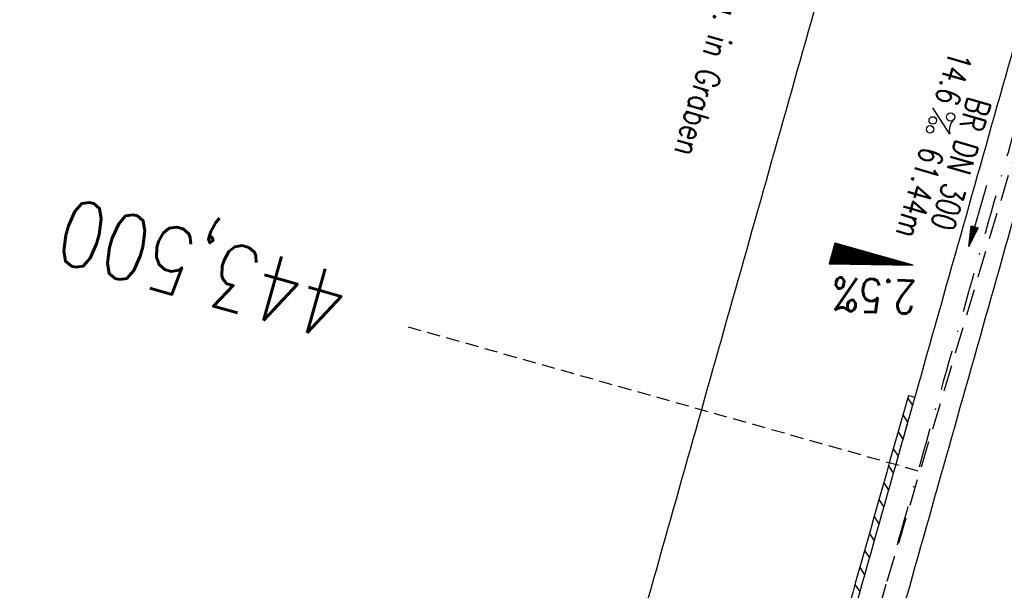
# Model space of a CAD drawing. Extents: x 459406 to 461721, y 413308 to 423218.
# Tile 133 of 256: x 461069 to 461144, y 418028 to 418071. Entities that reach past the tile are written whole.
import ezdxf
from ezdxf.enums import TextEntityAlignment as Align

# ---------------------------------------------------------------- set-up
doc = ezdxf.new("R2010")
doc.units = 0
doc.header["$LTSCALE"] = 2
doc.header["$MEASUREMENT"] = 0
for name, pattern in [('AUSGEZOGEN', [0]), ('GESTRICH-X2', [1.5, 1, -0.5]), ('GESTRICHELT', [0.75, 0.5, -0.25]), ('STRICHPT-X3', [3, 1.5, -0.75, 0, -0.75])]:
    doc.linetypes.add(name, pattern=pattern)
doc.layers.get('0').update_dxf_attribs({"linetype": 'AUSGEZOGEN'})
for name, color, linetype in [('ACHSE', 1, 'STRICHPT-X3'), ('FBR', 8, 'CONTINUOUS'), ('GEF', 7, 'AUSGEZOGEN'), ('HEKTOM', 1, 'GESTRICHELT'), ('KANAL', 7, 'GESTRICH-X2'), ('PFEIL', 7, 'CONTINUOUS'), ('RINNE', 200, 'CONTINUOUS'), ('SCHRIFT', 7, 'AUSGEZOGEN'), ('TEXTO', 4, 'CONTINUOUS'), ('TEXTU', 4, 'CONTINUOUS')]:
    doc.layers.add(name, color=color, linetype=linetype)
doc.styles.add('ROMANS', font='romans.shx', dxfattribs={"width": 0.8})

# ---------------------------------------------------------------- blocks, each defined once
blk = doc.blocks.new('PROM')
blk.add_line((1.566, 1.817), (0.019, 0.015))
for centre, radius in [((0.317, 1.51), 0.317), ((0.943, 0.291), 0.283), ((1.645, 0.287), 0.283)]:
    blk.add_circle(centre, radius)
blk.add_arc((0.992, 2.682), 1.033, 239.14139, 303.35492)
blk = doc.blocks.new('PFEIL2')
at = {"color": 0}
for p, q in [((0.88, 0.002), (-2.401, -0.012)), ((0.881, -0.271), (0.879, 0.276)), ((0.879, 0.276), (2.429, 0.009)), ((0.911, 0.27), (0.879, 0.265)), ((0.965, 0.261), (0.879, 0.246)), ((1.019, 0.252), (0.879, 0.228)), ((1.073, 0.242), (0.879, 0.209)), ((1.127, 0.233), (0.879, 0.191)), ((1.181, 0.224), (0.879, 0.172)), ((1.235, 0.214), (0.879, 0.154)), ((1.289, 0.205), (0.879, 0.135)), ((1.343, 0.196), (0.879, 0.117)), ((1.397, 0.187), (0.879, 0.098)), ((1.451, 0.177), (0.879, 0.08)), ((1.505, 0.168), (0.879, 0.061)), ((1.559, 0.159), (0.88, 0.043)), ((1.613, 0.149), (0.88, 0.024)), ((1.668, 0.14), (0.88, 0.006)), ((1.722, 0.131), (0.88, -0.013)), ((1.776, 0.121), (0.88, -0.031)), ((1.83, 0.112), (0.88, -0.05)), ((1.884, 0.103), (0.88, -0.068)), ((1.938, 0.094), (0.88, -0.087)), ((1.992, 0.084), (0.88, -0.105)), ((2.046, 0.075), (0.88, -0.124)), ((2.1, 0.066), (0.88, -0.142)), ((2.154, 0.056), (0.88, -0.161)), ((2.208, 0.047), (0.88, -0.179)), ((2.262, 0.038), (0.881, -0.198)), ((2.316, 0.029), (0.881, -0.216)), ((2.37, 0.019), (0.881, -0.235)), ((2.424, 0.01), (0.881, -0.253)), ((2.429, 0.009), (0.881, -0.271))]:
    blk.add_line(p, q, dxfattribs=at)
blk = doc.blocks.new('A$C6EDF3A95')
at = {"layer": 'RINNE'}
for p, q in [((461136.271, 418042.492), (461136.633, 418041.934)), ((461135.909, 418041.212), (461136.271, 418040.654)), ((461135.548, 418039.932), (461135.91, 418039.374)), ((461135.186, 418038.652), (461135.548, 418038.094)), ((461134.825, 418037.372), (461135.186, 418036.814)), ((461134.463, 418036.092), (461134.825, 418035.534)), ((461134.101, 418034.812), (461134.463, 418034.254)), ((461133.74, 418033.532), (461134.101, 418032.974)), ((461133.378, 418032.252), (461133.74, 418031.694)), ((461133.016, 418030.972), (461133.378, 418030.414)), ((461132.655, 418029.692), (461133.016, 418029.134)), ((461132.293, 418028.412), (461132.655, 418027.854))]:
    blk.add_line(p, q, dxfattribs=at)
for points in [[(461136.806, 418042.545, -0.000001), (461135.367, 418037.453, -0.000015), (461131.968, 418025.424, 0.000019), (461128.569, 418013.395), (461121.772, 417989.337), (461114.975, 417965.279, 0.000001), (461113.622, 417960.489), (461110.666, 417950.027, 0.000375), (461110.194, 417948.353, 0.000088), (461108.19, 417941.213, 0.001331), (461105.588, 417931.843, 0.000846), (461101.562, 417917.092, 0.001238), (461098.599, 417906.057, 0.001041), (461095.135, 417892.916, 0.001036), (461091.997, 417880.808, 0.001036), (461088.909, 417868.689, 0.001038), (461085.868, 417856.542, 0.00104), (461082.885, 417844.41, 0.001041), (461079.953, 417832.271, 0.001037), (461077.062, 417820.082, 0.000857), (461074.716, 417810.017, 0.001036)], [(461136.324, 418042.681), (461134.886, 418037.589, -0.000014), (461131.725, 418026.402, 0.000019)]]:
    blk.add_lwpolyline(points, format="xyb", dxfattribs=at)
blk = doc.blocks.new('*X8')
at = {"color": 0}
for p, q in [((725.827, 193.844), (727.436, 195.453)), ((725.827, 193.853), (727.427, 195.453)), ((725.827, 193.861), (727.418, 195.453)), ((725.827, 193.87), (727.409, 195.453)), ((725.827, 193.879), (727.401, 195.453)), ((725.827, 193.888), (727.392, 195.453)), ((725.827, 193.897), (727.383, 195.453)), ((725.827, 193.906), (727.374, 195.453)), ((725.827, 193.914), (727.365, 195.453)), ((725.827, 193.923), (727.356, 195.453)), ((725.827, 193.932), (727.347, 195.453)), ((725.827, 193.941), (727.339, 195.453)), ((725.827, 193.95), (727.33, 195.453)), ((725.827, 193.959), (727.321, 195.453)), ((725.827, 193.967), (727.312, 195.453)), ((725.827, 193.976), (727.303, 195.453)), ((725.827, 193.985), (727.294, 195.453)), ((725.827, 193.994), (727.286, 195.453)), ((725.827, 194.003), (727.277, 195.453)), ((725.827, 194.012), (727.268, 195.453)), ((725.827, 194.02), (727.259, 195.453)), ((725.827, 194.029), (727.25, 195.453)), ((725.827, 194.038), (727.241, 195.453)), ((725.827, 194.047), (727.233, 195.453)), ((725.827, 194.056), (727.224, 195.453)), ((725.827, 194.065), (727.215, 195.453)), ((725.827, 194.073), (727.206, 195.453)), ((725.827, 194.082), (727.197, 195.453)), ((725.827, 194.091), (727.188, 195.453)), ((725.827, 194.1), (727.18, 195.453)), ((725.827, 194.109), (727.171, 195.453)), ((725.827, 194.118), (727.162, 195.453)), ((725.827, 194.127), (727.153, 195.453)), ((725.827, 194.135), (727.144, 195.453)), ((725.827, 194.144), (727.135, 195.453)), ((725.827, 194.153), (727.127, 195.453)), ((725.827, 194.162), (727.118, 195.453)), ((725.827, 194.171), (727.109, 195.453)), ((725.827, 194.18), (727.1, 195.453)), ((725.827, 194.188), (727.091, 195.453)), ((725.827, 194.197), (727.082, 195.453)), ((725.827, 194.206), (727.073, 195.453)), ((725.827, 194.215), (727.065, 195.453)), ((725.827, 194.224), (727.056, 195.453)), ((725.827, 194.233), (727.047, 195.453)), ((725.827, 194.241), (727.038, 195.453)), ((725.827, 194.25), (727.029, 195.453)), ((725.827, 194.259), (727.02, 195.453)), ((725.827, 194.268), (727.012, 195.453)), ((725.827, 194.277), (727.003, 195.453)), ((725.827, 194.286), (726.994, 195.453)), ((725.827, 194.294), (726.985, 195.453)), ((725.827, 194.303), (726.976, 195.453)), ((725.827, 194.312), (726.967, 195.453)), ((725.827, 194.321), (726.959, 195.453)), ((725.827, 194.33), (726.95, 195.453)), ((725.827, 194.339), (726.941, 195.453)), ((725.827, 194.348), (726.932, 195.453)), ((725.827, 194.356), (726.923, 195.453)), ((725.827, 194.365), (726.914, 195.453)), ((725.827, 194.374), (726.906, 195.453)), ((725.827, 194.383), (726.897, 195.453)), ((725.827, 194.392), (726.888, 195.453)), ((725.827, 194.401), (726.879, 195.453)), ((725.827, 194.409), (726.87, 195.453)), ((725.827, 194.418), (726.861, 195.453)), ((725.827, 194.427), (726.853, 195.453)), ((725.827, 194.436), (726.844, 195.453)), ((725.827, 194.445), (726.835, 195.453)), ((725.827, 194.454), (726.826, 195.453)), ((725.827, 194.462), (726.817, 195.453)), ((725.827, 194.471), (726.808, 195.453)), ((725.827, 194.48), (726.799, 195.453)), ((725.827, 194.489), (726.791, 195.453)), ((725.827, 194.498), (726.782, 195.453)), ((725.827, 194.507), (726.773, 195.453)), ((725.827, 194.515), (726.764, 195.453)), ((725.827, 194.524), (726.755, 195.453)), ((725.827, 194.533), (726.746, 195.453)), ((725.827, 194.542), (726.738, 195.453)), ((725.827, 194.551), (726.729, 195.453)), ((725.827, 194.56), (726.72, 195.453)), ((725.827, 194.568), (726.711, 195.453)), ((725.827, 194.577), (726.702, 195.453)), ((725.827, 194.586), (726.693, 195.453)), ((725.827, 194.595), (726.685, 195.453)), ((725.827, 194.604), (726.676, 195.453)), ((725.827, 194.613), (726.667, 195.453)), ((725.827, 194.622), (726.658, 195.453)), ((725.827, 194.63), (726.649, 195.453)), ((725.827, 194.639), (726.64, 195.453)), ((725.827, 194.648), (726.632, 195.453)), ((725.827, 194.657), (726.623, 195.453)), ((725.827, 194.666), (726.614, 195.453)), ((725.827, 194.675), (726.605, 195.453)), ((725.827, 194.683), (726.596, 195.453)), ((725.827, 194.692), (726.587, 195.453)), ((725.827, 194.701), (726.579, 195.453)), ((725.827, 194.71), (726.57, 195.453)), ((725.827, 194.719), (726.561, 195.453)), ((725.827, 194.728), (726.552, 195.453)), ((725.827, 194.736), (726.543, 195.453)), ((725.827, 194.745), (726.534, 195.453)), ((725.827, 194.754), (726.525, 195.453)), ((725.827, 194.763), (726.517, 195.453)), ((725.827, 194.772), (726.508, 195.453)), ((725.827, 194.781), (726.499, 195.453)), ((725.827, 194.789), (726.49, 195.453)), ((725.827, 194.798), (726.481, 195.453)), ((725.827, 194.807), (726.472, 195.453)), ((725.827, 194.816), (726.464, 195.453)), ((725.827, 194.825), (726.455, 195.453)), ((725.827, 194.834), (726.446, 195.453)), ((725.827, 194.842), (726.437, 195.453)), ((725.827, 194.851), (726.428, 195.453)), ((725.827, 194.86), (726.419, 195.453)), ((725.827, 194.869), (726.411, 195.453)), ((725.827, 194.878), (726.402, 195.453)), ((725.827, 194.887), (726.393, 195.453)), ((725.827, 194.896), (726.384, 195.453)), ((725.827, 194.904), (726.375, 195.453)), ((725.827, 194.913), (726.366, 195.453)), ((725.827, 194.922), (726.358, 195.453)), ((725.827, 194.931), (726.349, 195.453)), ((725.827, 194.94), (726.34, 195.453)), ((725.827, 194.949), (726.331, 195.453)), ((725.827, 194.957), (726.322, 195.453)), ((725.827, 194.966), (726.313, 195.453)), ((725.827, 194.975), (726.305, 195.453)), ((725.827, 194.984), (726.296, 195.453)), ((725.827, 194.993), (726.287, 195.453)), ((725.827, 195.002), (726.278, 195.453)), ((725.827, 195.01), (726.269, 195.453)), ((725.827, 195.019), (726.26, 195.453)), ((725.827, 195.028), (726.251, 195.453)), ((725.827, 195.037), (726.243, 195.453)), ((725.827, 195.046), (726.234, 195.453)), ((725.827, 195.055), (726.225, 195.453)), ((725.827, 195.063), (726.216, 195.453)), ((725.827, 195.072), (726.207, 195.453)), ((725.827, 195.081), (726.198, 195.453)), ((725.827, 195.09), (726.19, 195.453)), ((725.827, 195.099), (726.181, 195.453)), ((725.827, 195.108), (726.172, 195.453)), ((725.827, 195.116), (726.163, 195.453)), ((725.827, 195.125), (726.154, 195.453)), ((725.827, 195.134), (726.145, 195.453)), ((725.827, 195.143), (726.137, 195.453)), ((725.827, 195.152), (726.128, 195.453)), ((725.827, 195.161), (726.119, 195.453)), ((725.827, 195.17), (726.11, 195.453)), ((725.827, 195.178), (726.101, 195.453)), ((725.827, 195.187), (726.092, 195.453)), ((725.827, 195.196), (726.084, 195.453)), ((725.827, 195.205), (726.075, 195.453)), ((725.827, 195.214), (726.066, 195.453)), ((725.827, 195.223), (726.057, 195.453)), ((725.827, 195.231), (726.048, 195.453)), ((725.827, 195.24), (726.039, 195.453)), ((725.827, 195.249), (726.031, 195.453)), ((725.827, 195.258), (726.022, 195.453)), ((725.827, 195.267), (726.013, 195.453)), ((725.827, 195.276), (726.004, 195.453)), ((725.827, 195.284), (725.995, 195.453)), ((725.827, 195.293), (725.986, 195.453)), ((725.827, 195.302), (725.977, 195.453)), ((725.827, 195.311), (725.969, 195.453)), ((725.827, 195.32), (725.96, 195.453)), ((725.827, 195.329), (725.951, 195.453)), ((725.827, 195.337), (725.942, 195.453)), ((725.827, 195.346), (725.933, 195.453)), ((725.827, 195.355), (725.924, 195.453)), ((725.827, 195.364), (725.916, 195.453)), ((725.827, 195.373), (725.907, 195.453)), ((725.827, 195.382), (725.898, 195.453)), ((725.827, 195.39), (725.889, 195.453)), ((725.827, 195.399), (725.88, 195.453)), ((725.827, 195.408), (725.871, 195.453)), ((725.827, 195.417), (725.863, 195.453)), ((725.827, 195.426), (725.854, 195.453)), ((725.827, 195.435), (725.845, 195.453)), ((725.827, 195.444), (725.836, 195.453)), ((725.827, 193.826), (727.433, 195.433)), ((725.827, 193.817), (727.43, 195.421)), ((725.827, 193.808), (727.427, 195.409)), ((725.827, 193.799), (727.424, 195.397)), ((725.827, 193.791), (727.421, 195.385)), ((725.827, 193.782), (727.418, 195.373)), ((725.827, 193.773), (727.414, 195.361)), ((725.827, 193.764), (727.411, 195.349)), ((725.827, 193.755), (727.408, 195.337)), ((725.827, 193.746), (727.405, 195.325)), ((725.827, 193.738), (727.402, 195.313)), ((725.827, 193.729), (727.399, 195.301)), ((725.827, 193.72), (727.395, 195.289)), ((725.827, 193.711), (727.392, 195.277)), ((725.827, 193.702), (727.389, 195.265)), ((725.827, 193.693), (727.386, 195.253)), ((725.827, 193.685), (727.383, 195.241)), ((725.827, 193.676), (727.38, 195.229)), ((725.827, 193.667), (727.377, 195.217)), ((725.827, 193.658), (727.373, 195.205)), ((725.827, 193.649), (727.37, 195.193)), ((725.827, 193.64), (727.367, 195.181)), ((725.827, 193.632), (727.364, 195.169)), ((725.827, 193.623), (727.361, 195.157)), ((725.827, 193.614), (727.358, 195.145)), ((725.827, 193.605), (727.354, 195.133)), ((725.827, 193.596), (727.351, 195.121)), ((725.827, 193.587), (727.348, 195.109)), ((725.827, 193.579), (727.345, 195.097)), ((725.827, 193.57), (727.342, 195.085)), ((725.827, 193.561), (727.339, 195.073)), ((725.827, 193.552), (727.336, 195.061)), ((725.827, 193.543), (727.332, 195.049)), ((725.827, 193.534), (727.329, 195.037)), ((725.827, 193.525), (727.326, 195.025)), ((725.827, 193.517), (727.323, 195.013)), ((725.827, 193.508), (727.32, 195.001)), ((725.827, 193.499), (727.317, 194.989)), ((725.827, 193.49), (727.313, 194.977)), ((725.827, 193.481), (727.31, 194.965)), ((725.827, 193.472), (727.307, 194.953)), ((725.827, 193.464), (727.304, 194.941)), ((725.827, 193.455), (727.301, 194.929)), ((725.827, 193.446), (727.298, 194.917)), ((725.827, 193.437), (727.295, 194.905)), ((725.827, 193.428), (727.291, 194.893)), ((725.827, 193.419), (727.288, 194.881)), ((725.827, 193.411), (727.285, 194.869)), ((725.827, 193.402), (727.282, 194.857)), ((725.827, 193.393), (727.279, 194.845)), ((725.827, 193.384), (727.276, 194.833)), ((725.827, 193.375), (727.272, 194.821)), ((725.827, 193.366), (727.269, 194.809)), ((725.827, 193.358), (727.266, 194.797)), ((725.827, 193.349), (727.263, 194.785)), ((725.827, 193.34), (727.26, 194.773)), ((725.827, 193.331), (727.257, 194.761)), ((725.827, 193.322), (727.254, 194.749)), ((725.827, 193.313), (727.25, 194.737)), ((725.827, 193.305), (727.247, 194.725)), ((725.827, 193.296), (727.244, 194.713)), ((725.827, 193.287), (727.241, 194.701)), ((725.827, 193.278), (727.238, 194.689)), ((725.827, 193.269), (727.235, 194.677)), ((725.827, 193.26), (727.231, 194.665)), ((725.827, 193.251), (727.228, 194.653)), ((725.827, 193.243), (727.225, 194.641)), ((725.827, 193.234), (727.222, 194.629)), ((725.827, 193.225), (727.219, 194.617)), ((725.827, 193.216), (727.216, 194.605)), ((725.827, 193.207), (727.213, 194.593)), ((725.827, 193.198), (727.209, 194.581)), ((725.827, 193.19), (727.206, 194.569)), ((725.827, 193.181), (727.203, 194.557)), ((725.827, 193.172), (727.2, 194.545)), ((725.827, 193.163), (727.197, 194.533)), ((725.827, 193.154), (727.194, 194.521)), ((725.827, 193.145), (727.19, 194.509)), ((725.827, 193.137), (727.187, 194.497)), ((725.827, 193.128), (727.184, 194.485)), ((725.827, 193.119), (727.181, 194.473)), ((725.827, 193.11), (727.178, 194.461)), ((725.827, 193.101), (727.175, 194.449)), ((725.827, 193.092), (727.172, 194.437)), ((725.827, 193.084), (727.168, 194.425)), ((725.827, 193.075), (727.165, 194.413)), ((725.827, 193.066), (727.162, 194.401)), ((725.827, 193.057), (727.159, 194.389)), ((725.827, 193.048), (727.156, 194.377)), ((725.827, 193.039), (727.153, 194.365)), ((725.827, 193.031), (727.149, 194.353)), ((725.827, 193.022), (727.146, 194.341)), ((725.827, 193.013), (727.143, 194.329)), ((725.827, 193.004), (727.14, 194.317)), ((725.827, 192.995), (727.137, 194.305)), ((725.827, 192.986), (727.134, 194.293)), ((725.827, 192.977), (727.131, 194.281)), ((725.827, 192.969), (727.127, 194.269)), ((725.827, 192.96), (727.124, 194.257)), ((725.827, 192.951), (727.121, 194.245)), ((725.827, 192.942), (727.118, 194.233)), ((725.827, 192.933), (727.115, 194.221)), ((725.827, 192.924), (727.112, 194.209)), ((725.827, 192.916), (727.108, 194.197)), ((725.827, 192.907), (727.105, 194.185)), ((725.827, 192.898), (727.102, 194.173)), ((725.827, 192.889), (727.099, 194.161)), ((725.827, 192.88), (727.096, 194.15)), ((725.827, 192.871), (727.093, 194.138)), ((725.827, 192.863), (727.09, 194.126)), ((725.827, 192.854), (727.086, 194.114)), ((725.827, 192.845), (727.083, 194.102)), ((725.827, 192.836), (727.08, 194.09)), ((725.827, 192.827), (727.077, 194.078)), ((725.827, 192.818), (727.074, 194.066)), ((725.827, 192.81), (727.071, 194.054)), ((725.827, 192.801), (727.068, 194.042)), ((725.827, 192.792), (727.064, 194.03)), ((725.827, 192.783), (727.061, 194.018)), ((725.827, 192.774), (727.058, 194.006)), ((725.827, 192.765), (727.055, 193.994)), ((725.827, 192.757), (727.052, 193.982)), ((725.827, 192.748), (727.049, 193.97)), ((725.827, 192.739), (727.045, 193.958)), ((725.827, 192.73), (727.042, 193.946)), ((725.827, 192.721), (727.039, 193.934)), ((725.827, 192.712), (727.036, 193.922)), ((725.827, 192.703), (727.033, 193.91)), ((725.827, 192.695), (727.03, 193.898)), ((725.827, 192.686), (727.027, 193.886)), ((725.827, 192.677), (727.023, 193.874)), ((725.827, 192.668), (727.02, 193.862)), ((725.827, 192.659), (727.017, 193.85)), ((725.827, 192.65), (727.014, 193.838)), ((725.827, 192.642), (727.011, 193.826)), ((725.827, 192.633), (727.008, 193.814)), ((725.827, 192.624), (727.004, 193.802)), ((725.827, 192.615), (727.001, 193.79)), ((725.827, 192.606), (726.998, 193.778)), ((725.827, 192.597), (726.995, 193.766)), ((725.827, 192.589), (726.992, 193.754)), ((725.827, 192.58), (726.989, 193.742)), ((725.827, 192.571), (726.986, 193.73)), ((725.827, 192.562), (726.982, 193.718)), ((725.827, 192.553), (726.979, 193.706)), ((725.827, 192.544), (726.976, 193.694)), ((725.827, 192.536), (726.973, 193.682)), ((725.827, 192.527), (726.97, 193.67)), ((725.827, 192.518), (726.967, 193.658)), ((725.827, 192.509), (726.963, 193.646)), ((725.827, 192.5), (726.96, 193.634)), ((725.827, 192.491), (726.957, 193.622)), ((725.827, 192.483), (726.954, 193.61)), ((725.827, 192.474), (726.951, 193.598)), ((725.827, 192.465), (726.948, 193.586)), ((725.827, 192.456), (726.945, 193.574)), ((725.827, 192.447), (726.941, 193.562)), ((725.827, 192.438), (726.938, 193.55)), ((725.827, 192.429), (726.935, 193.538)), ((725.827, 192.421), (726.932, 193.526)), ((725.827, 192.412), (726.929, 193.514)), ((725.827, 192.403), (726.926, 193.502)), ((725.827, 192.394), (726.922, 193.49)), ((725.827, 192.385), (726.919, 193.478)), ((725.827, 192.376), (726.916, 193.466)), ((725.827, 192.368), (726.913, 193.454)), ((725.827, 192.359), (726.91, 193.442)), ((725.827, 192.35), (726.907, 193.43)), ((725.827, 192.341), (726.904, 193.418)), ((725.827, 192.332), (726.9, 193.406)), ((725.827, 192.323), (726.897, 193.394)), ((725.827, 192.315), (726.894, 193.382)), ((725.827, 192.306), (726.891, 193.37)), ((725.827, 192.297), (726.888, 193.358)), ((725.827, 192.288), (726.885, 193.346)), ((725.827, 192.279), (726.881, 193.334)), ((725.827, 192.27), (726.878, 193.322)), ((725.827, 192.262), (726.875, 193.31)), ((725.827, 192.253), (726.872, 193.298)), ((725.827, 192.244), (726.869, 193.286)), ((725.827, 192.235), (726.866, 193.274)), ((725.827, 192.226), (726.863, 193.262)), ((725.827, 192.217), (726.859, 193.25)), ((725.827, 192.209), (726.856, 193.238)), ((725.827, 192.2), (726.853, 193.226)), ((725.827, 192.191), (726.85, 193.214)), ((725.827, 192.182), (726.847, 193.202)), ((725.827, 192.173), (726.844, 193.19)), ((725.827, 192.164), (726.84, 193.178)), ((725.827, 192.155), (726.837, 193.166)), ((725.827, 192.147), (726.834, 193.154)), ((725.827, 192.138), (726.831, 193.142)), ((725.827, 192.129), (726.828, 193.13)), ((725.827, 192.12), (726.825, 193.118)), ((725.827, 192.111), (726.822, 193.106)), ((725.827, 192.102), (726.818, 193.094)), ((725.827, 192.094), (726.815, 193.082)), ((725.827, 192.085), (726.812, 193.07)), ((725.827, 192.076), (726.809, 193.058)), ((725.827, 192.067), (726.806, 193.046)), ((725.827, 192.058), (726.803, 193.034)), ((725.827, 192.049), (726.799, 193.022)), ((725.827, 192.041), (726.796, 193.01)), ((725.827, 192.032), (726.793, 192.998)), ((725.827, 192.023), (726.79, 192.986)), ((725.827, 192.014), (726.787, 192.974)), ((725.827, 192.005), (726.784, 192.962)), ((725.827, 191.996), (726.781, 192.95)), ((725.827, 191.988), (726.777, 192.938)), ((725.827, 191.979), (726.774, 192.926)), ((725.827, 191.97), (726.771, 192.914)), ((725.827, 191.961), (726.768, 192.902)), ((725.827, 191.952), (726.765, 192.89)), ((725.827, 191.943), (726.762, 192.878)), ((725.827, 191.935), (726.758, 192.866)), ((725.827, 191.926), (726.755, 192.854)), ((725.827, 191.917), (726.752, 192.842)), ((725.827, 191.908), (726.749, 192.83)), ((725.827, 191.899), (726.746, 192.818)), ((725.827, 191.89), (726.743, 192.806)), ((725.827, 191.881), (726.74, 192.794)), ((725.827, 191.873), (726.736, 192.782)), ((725.827, 191.864), (726.733, 192.77)), ((725.827, 191.855), (726.73, 192.758)), ((725.827, 191.846), (726.727, 192.746)), ((725.827, 191.837), (726.724, 192.734)), ((725.827, 191.828), (726.721, 192.722)), ((725.827, 191.82), (726.717, 192.71)), ((725.827, 191.811), (726.714, 192.698)), ((725.827, 191.802), (726.711, 192.686)), ((725.827, 191.793), (726.708, 192.674)), ((725.827, 191.784), (726.705, 192.662)), ((725.827, 191.775), (726.702, 192.65)), ((725.827, 191.767), (726.699, 192.639)), ((725.827, 191.758), (726.695, 192.627)), ((725.827, 191.749), (726.692, 192.615)), ((725.827, 191.74), (726.689, 192.603)), ((725.827, 191.731), (726.686, 192.591)), ((725.827, 191.722), (726.683, 192.579)), ((725.827, 191.714), (726.68, 192.567)), ((725.827, 191.705), (726.677, 192.555)), ((725.827, 191.696), (726.673, 192.543)), ((725.827, 191.687), (726.67, 192.531)), ((725.827, 191.678), (726.667, 192.519)), ((725.827, 191.669), (726.664, 192.507)), ((725.827, 191.66), (726.661, 192.495)), ((725.827, 191.652), (726.658, 192.483)), ((725.827, 191.643), (726.654, 192.471)), ((725.827, 191.634), (726.651, 192.459)), ((725.827, 191.625), (726.648, 192.447)), ((725.827, 191.616), (726.645, 192.435)), ((725.827, 191.607), (726.642, 192.423)), ((725.827, 191.599), (726.639, 192.411)), ((725.827, 191.59), (726.636, 192.399)), ((725.827, 191.581), (726.632, 192.387)), ((725.827, 191.572), (726.629, 192.375)), ((725.827, 191.563), (726.626, 192.363)), ((725.827, 191.554), (726.623, 192.351)), ((725.827, 191.546), (726.62, 192.339)), ((725.827, 191.537), (726.617, 192.327)), ((725.827, 191.528), (726.613, 192.315)), ((725.827, 191.519), (726.61, 192.303)), ((725.827, 191.51), (726.607, 192.291)), ((725.827, 191.501), (726.604, 192.279)), ((725.827, 191.493), (726.601, 192.267)), ((725.827, 191.484), (726.598, 192.255)), ((725.827, 191.475), (726.595, 192.243)), ((725.827, 191.466), (726.591, 192.231)), ((725.827, 191.457), (726.588, 192.219)), ((725.827, 191.448), (726.585, 192.207)), ((725.827, 191.44), (726.582, 192.195)), ((725.827, 191.431), (726.579, 192.183)), ((725.827, 191.422), (726.576, 192.171)), ((725.827, 191.413), (726.572, 192.159)), ((725.827, 191.404), (726.569, 192.147)), ((725.827, 191.395), (726.566, 192.135)), ((725.827, 191.386), (726.563, 192.123)), ((725.827, 191.378), (726.56, 192.111)), ((725.827, 191.369), (726.557, 192.099)), ((725.827, 191.36), (726.554, 192.087)), ((725.827, 191.351), (726.55, 192.075)), ((725.827, 191.342), (726.547, 192.063)), ((725.827, 191.333), (726.544, 192.051)), ((725.827, 191.325), (726.541, 192.039)), ((725.827, 191.316), (726.538, 192.027)), ((725.827, 191.307), (726.535, 192.015)), ((725.827, 191.298), (726.531, 192.003)), ((725.827, 191.289), (726.528, 191.991)), ((725.827, 191.28), (726.525, 191.979)), ((725.827, 191.272), (726.522, 191.967)), ((725.827, 191.263), (726.519, 191.955)), ((725.827, 191.254), (726.516, 191.943)), ((725.827, 191.245), (726.513, 191.931)), ((725.827, 191.236), (726.509, 191.919)), ((725.827, 191.227), (726.506, 191.907)), ((725.827, 191.219), (726.503, 191.895)), ((725.827, 191.21), (726.5, 191.883)), ((725.827, 191.201), (726.497, 191.871)), ((725.827, 191.192), (726.494, 191.859)), ((725.827, 191.183), (726.49, 191.847)), ((725.827, 191.174), (726.487, 191.835)), ((725.827, 191.166), (726.484, 191.823)), ((725.827, 191.157), (726.481, 191.811)), ((725.827, 191.148), (726.478, 191.799)), ((725.827, 191.139), (726.475, 191.787)), ((725.827, 191.13), (726.472, 191.775)), ((725.827, 191.121), (726.468, 191.763)), ((725.827, 191.112), (726.465, 191.751)), ((725.827, 191.104), (726.462, 191.739)), ((725.827, 191.095), (726.459, 191.727)), ((725.827, 191.086), (726.456, 191.715)), ((725.827, 191.077), (726.453, 191.703)), ((725.827, 191.068), (726.449, 191.691)), ((725.827, 191.059), (726.446, 191.679)), ((725.827, 191.051), (726.443, 191.667)), ((725.827, 191.042), (726.44, 191.655)), ((725.827, 191.033), (726.437, 191.643)), ((725.827, 191.024), (726.434, 191.631)), ((725.827, 191.015), (726.431, 191.619)), ((725.827, 191.006), (726.427, 191.607)), ((725.827, 190.998), (726.424, 191.595)), ((725.827, 190.989), (726.421, 191.583)), ((725.827, 190.98), (726.418, 191.571)), ((725.827, 190.971), (726.415, 191.559)), ((725.827, 190.962), (726.412, 191.547)), ((725.827, 190.953), (726.408, 191.535)), ((725.827, 190.945), (726.405, 191.523)), ((725.827, 190.936), (726.402, 191.511)), ((725.827, 190.927), (726.399, 191.499)), ((725.827, 190.918), (726.396, 191.487)), ((725.827, 190.909), (726.393, 191.475)), ((725.827, 190.9), (726.39, 191.463)), ((725.827, 190.892), (726.386, 191.451)), ((725.827, 190.883), (726.383, 191.439)), ((725.827, 190.874), (726.38, 191.427)), ((725.827, 190.865), (726.377, 191.415)), ((725.827, 190.856), (726.374, 191.403)), ((725.827, 190.847), (726.371, 191.391)), ((725.827, 190.838), (726.367, 191.379)), ((725.827, 190.83), (726.364, 191.367)), ((725.827, 190.821), (726.361, 191.355)), ((725.827, 190.812), (726.358, 191.343)), ((725.827, 190.803), (726.355, 191.331)), ((725.827, 190.794), (726.352, 191.319)), ((725.827, 190.785), (726.349, 191.307)), ((725.827, 190.777), (726.345, 191.295)), ((725.827, 190.768), (726.342, 191.283)), ((725.827, 190.759), (726.339, 191.271)), ((725.827, 190.75), (726.336, 191.259)), ((725.827, 190.741), (726.333, 191.247)), ((725.827, 190.732), (726.33, 191.235)), ((725.827, 190.724), (726.326, 191.223)), ((725.827, 190.715), (726.323, 191.211)), ((725.827, 190.706), (726.32, 191.199)), ((725.827, 190.697), (726.317, 191.187)), ((725.827, 190.688), (726.314, 191.175)), ((725.827, 190.679), (726.311, 191.163)), ((725.827, 190.671), (726.308, 191.151)), ((725.827, 190.662), (726.304, 191.139)), ((725.827, 190.653), (726.301, 191.128)), ((725.827, 190.644), (726.298, 191.116)), ((725.827, 190.635), (726.295, 191.104)), ((725.827, 190.626), (726.292, 191.092)), ((725.827, 190.618), (726.289, 191.08)), ((725.827, 190.609), (726.286, 191.068)), ((725.827, 190.6), (726.282, 191.056)), ((725.827, 190.591), (726.279, 191.044)), ((725.827, 190.582), (726.276, 191.032)), ((725.827, 190.573), (726.273, 191.02)), ((725.827, 190.564), (726.27, 191.008)), ((725.827, 190.556), (726.267, 190.996)), ((725.827, 190.547), (726.263, 190.984)), ((725.827, 190.538), (726.26, 190.972)), ((725.827, 190.529), (726.257, 190.96)), ((725.827, 190.52), (726.254, 190.948)), ((725.827, 190.511), (726.251, 190.936)), ((725.827, 190.503), (726.248, 190.924)), ((725.827, 190.494), (726.245, 190.912)), ((725.827, 190.485), (726.241, 190.9)), ((725.827, 190.476), (726.238, 190.888)), ((725.827, 190.467), (726.235, 190.876)), ((725.827, 190.458), (726.232, 190.864)), ((725.827, 190.45), (726.229, 190.852)), ((725.827, 190.441), (726.226, 190.84)), ((725.827, 190.432), (726.222, 190.828)), ((725.827, 190.423), (726.219, 190.816)), ((725.827, 190.414), (726.216, 190.804)), ((725.827, 190.405), (726.213, 190.792)), ((725.827, 190.397), (726.21, 190.78)), ((725.827, 190.388), (726.207, 190.768)), ((725.827, 190.379), (726.204, 190.756)), ((725.827, 190.37), (726.2, 190.744)), ((725.827, 190.361), (726.197, 190.732)), ((725.827, 190.352), (726.194, 190.72)), ((725.827, 190.344), (726.191, 190.708)), ((725.827, 190.335), (726.188, 190.696)), ((725.827, 190.326), (726.185, 190.684)), ((725.827, 190.317), (726.181, 190.672)), ((725.827, 190.308), (726.178, 190.66)), ((725.827, 190.299), (726.175, 190.648)), ((725.827, 190.29), (726.172, 190.636)), ((725.827, 190.282), (726.169, 190.624)), ((725.827, 190.273), (726.166, 190.612)), ((725.827, 190.264), (726.163, 190.6)), ((725.827, 190.255), (726.159, 190.588)), ((725.827, 190.246), (726.156, 190.576)), ((725.827, 190.237), (726.153, 190.564)), ((725.827, 190.229), (726.15, 190.552)), ((725.827, 190.22), (726.147, 190.54)), ((725.827, 190.211), (726.144, 190.528)), ((725.827, 190.202), (726.14, 190.516)), ((725.827, 190.193), (726.137, 190.504)), ((725.827, 190.184), (726.134, 190.492)), ((725.827, 190.176), (726.131, 190.48)), ((725.827, 190.167), (726.128, 190.468)), ((725.827, 190.158), (726.125, 190.456)), ((725.827, 190.149), (726.122, 190.444)), ((725.827, 190.14), (726.118, 190.432)), ((725.827, 190.131), (726.115, 190.42)), ((725.827, 190.123), (726.112, 190.408)), ((725.827, 190.114), (726.109, 190.396)), ((725.827, 190.105), (726.106, 190.384)), ((725.827, 190.096), (726.103, 190.372)), ((725.827, 190.087), (726.099, 190.36)), ((725.827, 190.078), (726.096, 190.348)), ((725.827, 190.07), (726.093, 190.336)), ((725.827, 190.061), (726.09, 190.324)), ((725.827, 190.052), (726.087, 190.312)), ((725.827, 190.043), (726.084, 190.3)), ((725.827, 190.034), (726.081, 190.288)), ((725.827, 190.025), (726.077, 190.276)), ((725.827, 190.016), (726.074, 190.264)), ((725.827, 190.008), (726.071, 190.252)), ((725.827, 189.999), (726.068, 190.24)), ((725.827, 189.99), (726.065, 190.228)), ((725.827, 189.981), (726.062, 190.216)), ((725.827, 189.972), (726.058, 190.204)), ((725.827, 189.963), (726.055, 190.192)), ((725.827, 189.955), (726.052, 190.18)), ((725.827, 189.946), (726.049, 190.168)), ((725.827, 189.937), (726.046, 190.156)), ((725.827, 189.928), (726.043, 190.144)), ((725.827, 189.919), (726.04, 190.132)), ((725.827, 189.91), (726.036, 190.12)), ((725.827, 189.902), (726.033, 190.108)), ((725.827, 189.893), (726.03, 190.096)), ((725.827, 189.884), (726.027, 190.084)), ((725.827, 189.875), (726.024, 190.072)), ((725.827, 189.866), (726.021, 190.06)), ((725.827, 189.857), (726.017, 190.048)), ((725.827, 189.849), (726.014, 190.036)), ((725.827, 189.84), (726.011, 190.024)), ((725.827, 189.831), (726.008, 190.012)), ((725.827, 189.822), (726.005, 190)), ((725.827, 189.813), (726.002, 189.988)), ((725.827, 189.804), (725.999, 189.976)), ((725.827, 189.796), (725.995, 189.964)), ((725.827, 189.787), (725.992, 189.952)), ((725.827, 189.778), (725.989, 189.94)), ((725.827, 189.769), (725.986, 189.928)), ((725.827, 189.76), (725.983, 189.916)), ((725.827, 189.751), (725.98, 189.904)), ((725.827, 189.742), (725.976, 189.892)), ((725.827, 189.734), (725.973, 189.88)), ((725.827, 189.725), (725.97, 189.868)), ((725.827, 189.716), (725.967, 189.856)), ((725.827, 189.707), (725.964, 189.844)), ((725.827, 189.698), (725.961, 189.832)), ((725.827, 189.689), (725.958, 189.82)), ((725.827, 189.681), (725.954, 189.808)), ((725.827, 189.672), (725.951, 189.796)), ((725.827, 189.663), (725.948, 189.784)), ((725.827, 189.654), (725.945, 189.772)), ((725.827, 189.645), (725.942, 189.76)), ((725.827, 189.636), (725.939, 189.748)), ((725.827, 189.628), (725.935, 189.736)), ((725.827, 189.619), (725.932, 189.724)), ((725.827, 189.61), (725.929, 189.712)), ((725.827, 189.601), (725.926, 189.7)), ((725.827, 189.592), (725.923, 189.688)), ((725.827, 189.583), (725.92, 189.676)), ((725.827, 189.575), (725.917, 189.664)), ((725.827, 189.566), (725.913, 189.652)), ((725.827, 189.557), (725.91, 189.64)), ((725.827, 189.548), (725.907, 189.628)), ((725.827, 189.539), (725.904, 189.616)), ((725.827, 189.53), (725.901, 189.605)), ((725.827, 189.521), (725.898, 189.593)), ((725.827, 189.513), (725.895, 189.581)), ((725.827, 189.504), (725.891, 189.569)), ((725.827, 189.495), (725.888, 189.557)), ((725.827, 189.486), (725.885, 189.545)), ((725.827, 189.477), (725.882, 189.533)), ((725.827, 189.468), (725.879, 189.521)), ((725.827, 189.46), (725.876, 189.509)), ((725.827, 189.451), (725.872, 189.497)), ((725.827, 189.442), (725.869, 189.485)), ((725.827, 189.433), (725.866, 189.473)), ((725.827, 189.424), (725.863, 189.461)), ((725.827, 189.415), (725.86, 189.449)), ((725.827, 189.407), (725.857, 189.437)), ((725.827, 189.398), (725.854, 189.425)), ((725.827, 189.389), (725.85, 189.413)), ((725.827, 189.38), (725.847, 189.401)), ((725.827, 189.371), (725.844, 189.389)), ((725.827, 189.362), (725.841, 189.377)), ((725.827, 189.354), (725.838, 189.365)), ((725.827, 189.345), (725.835, 189.353)), ((725.827, 189.336), (725.831, 189.341))]:
    blk.add_line(p, q, dxfattribs=at)
blk = doc.blocks.new('GEF')
at = {"color": 0}
for p, q in [((0.01, 0.018), (0.01, 6.148)), ((1.622, 6.148), (0.01, 0.018)), ((0.01, 6.148), (1.622, 6.148))]:
    blk.add_line(p, q, dxfattribs=at)
blk.add_blockref('*X8', (-725.817, -189.305), dxfattribs=at)

msp = doc.modelspace()

# ---------------------------------------------------------------- linework, layer by layer
at = {"layer": 'ACHSE', "flags": 128}
msp.add_lwpolyline([(461161.88, 420437.763, -0.000001), (461165.784, 420419.424, -0.000002), (461167.085, 420413.311), (461177.495, 420364.406), (461187.905, 420315.502), (461193.11, 420291.05), (461198.315, 420266.598, 0.000013), (461200.549, 420256.105, -0.000008), (461202.783, 420245.611, -0.000126), (461202.84, 420245.342, -0.000011), (461203.519, 420242.145, -0.001203), (461205.523, 420232.592, -0.000771), (461208.593, 420217.666, -0.001324), (461210.768, 420206.86, -0.001044), (461213.462, 420193.144, -0.001041), (461215.825, 420180.841, -0.001046), (461218.126, 420168.584, -0.001043), (461220.377, 420156.309, -0.00104), (461222.585, 420143.984, -0.00104), (461224.741, 420131.653, -0.001043), (461226.839, 420119.349, -0.001046), (461228.885, 420107.043, -0.001042), (461230.887, 420094.679, -0.001044), (461232.835, 420082.324, -0.001045), (461234.729, 420069.976, -0.001048), (461236.574, 420057.602, -0.00105), (461238.364, 420045.242, -0.001042), (461240.102, 420032.876, -0.00104), (461241.792, 420020.478, -0.001038), (461243.43, 420008.074, -0.00104), (461245.014, 419995.687, -0.001048), (461246.548, 419983.278, -0.001048), (461248.029, 419970.869, -0.001045), (461249.456, 419958.473, -0.001042), (461250.836, 419946.027, -0.00104), (461252.164, 419933.578, -0.001043), (461253.436, 419921.163, -0.001047), (461254.657, 419908.731, -0.001046), (461255.828, 419896.278, -0.001044), (461256.946, 419883.827, -0.001044), (461258.012, 419871.373, -0.001042), (461259.026, 419858.92, -0.001041), (461259.988, 419846.452, -0.001045), (461260.9, 419833.955, -0.00105), (461261.756, 419821.514, -0.001044), (461262.558, 419809.094, -0.001035), (461263.315, 419796.563, -0.001039), (461264.021, 419784.006, -0.001052), (461264.667, 419771.6, -0.001051), (461265.26, 419759.201, -0.001036), (461265.809, 419746.626, -0.001035), (461266.305, 419734.059, -0.001048), (461266.744, 419721.643, -0.001053), (461267.131, 419709.207, -0.001043), (461267.469, 419696.654, -0.001038), (461267.779, 419683.019, -0.001246), (461267.986, 419671.659, -0.000845), (461268.201, 419656.348, -0.001335), (461268.294, 419646.661, -0.000076), (461268.342, 419639.668, -0.000344), (461268.351, 419638.125, -0.000008), (461268.394, 419629.894, 0.000017), (461268.438, 419621.662, 0.000001), (461268.504, 419609.162, -0.000009), (461268.571, 419596.663, -0.000011), (461268.637, 419584.163, 0.000013), (461268.703, 419571.663, 0.000007), (461268.769, 419559.163, -0.00001), (461268.836, 419546.663), (461269.101, 419496.664), (461269.366, 419446.665), (461269.631, 419396.665), (461269.896, 419346.666), (461270.161, 419296.667), (461270.426, 419246.667), (461270.691, 419196.668), (461270.956, 419146.669), (461271.221, 419096.67), (461271.486, 419046.67), (461271.751, 418996.671, -0.00001), (461271.817, 418984.171, 0.000007), (461271.883, 418971.671, 0.000013), (461271.949, 418959.172, -0.00001), (461272.016, 418946.672, -0.00001), (461272.082, 418934.172, 0.00001), (461272.148, 418921.672, 0.00001), (461272.215, 418909.172, -0.00001), (461272.281, 418896.672, -0.00001), (461272.347, 418884.172, 0.00001), (461272.413, 418871.673, 0.00001), (461272.48, 418859.173, -0.000008), (461272.546, 418846.673, -0.000012), (461272.612, 418834.173, 0.000001), (461272.678, 418821.673, 0.000028), (461272.722, 418813.337, -0.000014), (461272.767, 418805.001, -0.000517), (461272.773, 418803.535, -0.00011), (461272.794, 418796.674, -0.00198), (461272.783, 418786.973, -0.001256), (461272.666, 418771.675, -0.001874), (461272.508, 418760.321, -0.00156), (461272.225, 418746.679, -0.001561), (461271.887, 418734.155, -0.001568), (461271.472, 418721.69, -0.001564), (461270.979, 418709.233, -0.001556), (461270.406, 418696.713, -0.001558), (461269.755, 418684.205, -0.001564), (461269.029, 418671.751, -0.001572), (461268.224, 418659.29, -0.001568), (461267.339, 418646.808, -0.001561), (461266.378, 418634.354, -0.001559), (461265.337, 418621.889, -0.001562), (461264.217, 418609.413, -0.001569), (461263.024, 418596.996, -0.001568), (461261.753, 418584.581, -0.001563), (461260.399, 418572.135, -0.001556), (461258.969, 418559.707, -0.001558), (461257.464, 418547.308, -0.001565), (461255.88, 418534.904, -0.001566), (461254.219, 418522.519, -0.001565), (461252.483, 418510.158, -0.001561), (461250.664, 418497.774, -0.001562), (461248.769, 418485.405, -0.001565), (461246.8, 418473.074, -0.001567), (461244.753, 418460.749, -0.001565), (461242.627, 418448.425, -0.001562), (461240.425, 418436.123, -0.001561), (461238.146, 418423.83, -0.001563), (461235.787, 418411.538, -0.001567), (461233.358, 418399.293, -0.001565), (461230.853, 418387.066, -0.00156), (461228.263, 418374.818, -0.001559), (461225.598, 418362.589, -0.001563), (461222.863, 418350.408, -0.001567), (461220.051, 418338.239, -0.001564), (461217.158, 418326.068, -0.001562), (461214.191, 418313.923, -0.001563), (461211.149, 418301.801, -0.001563), (461207.62, 418288.102, -0.002038), (461204.837, 418277.611, -0.001089), (461200.877, 418263.052, -0.001658), (461198.223, 418253.502, -0.000013), (461197.531, 418251.045, -0.000228), (461197.491, 418250.902, -0.000007), (461194.459, 418240.172, 0.000006), (461191.428, 418229.443), (461184.631, 418205.385), (461177.834, 418181.327, 0.000005), (461174.436, 418169.297, -0.000005), (461171.037, 418157.268, -0.000019), (461167.638, 418145.239, 0.000019), (461164.239, 418133.21), (461157.442, 418109.152), (461150.645, 418085.094, 0.000005), (461147.247, 418073.064, -0.000001), (461143.848, 418061.035, -0.000002), (461140.45, 418049.006, -0.000002), (461137.051, 418036.977, -0.000015), (461133.652, 418024.948, 0.000019), (461130.253, 418012.919), (461123.456, 417988.861), (461116.659, 417964.803, 0.000001), (461115.306, 417960.013, 0.000001), (461112.35, 417949.551, 0.000375), (461111.879, 417947.88, 0.000088), (461109.875, 417940.74, 0.001331), (461107.276, 417931.379, 0.000846), (461103.251, 417916.634, 0.001238), (461100.29, 417905.607, 0.001041), (461096.828, 417892.473, 0.001036), (461093.692, 417880.372, 0.001036), (461090.606, 417868.26, 0.001038), (461087.567, 417856.121, 0.00104), (461084.585, 417843.996, 0.001041), (461081.655, 417831.863, 0.001037), (461078.766, 417819.682, 0.001037), (461075.933, 417807.511, 0.001036), (461073.149, 417795.321, 0.001043), (461070.41, 417783.094, 0.001049), (461067.735, 417770.915, 0.00104), (461065.113, 417758.735, 0.001034), (461062.525, 417746.464, 0.00103), (461059.987, 417734.182, 0.001036), (461057.517, 417721.971, 0.001044), (461055.095, 417709.739, 0.001039), (461052.713, 417697.437, 0.00104), (461050.384, 417685.137, 0.001043), (461048.113, 417672.863, 0.001039), (461045.895, 417660.59, 0.001034), (461043.718, 417648.253, 0.001037), (461041.589, 417635.888, 0.001045), (461039.527, 417623.607, 0.001043), (461037.516, 417611.318, 0.001035), (461035.542, 417598.927, 0.001032), (461033.621, 417586.541, 0.001037), (461031.761, 417574.214, 0.001044), (461029.95, 417561.865, 0.001041), (461028.186, 417549.471, 0.001039), (461026.475, 417537.083, 0.00104), (461024.817, 417524.699, 0.001038), (461023.211, 417512.312, 0.001036), (461021.654, 417499.9, 0.001039), (461020.147, 417487.471, 0.001043), (461018.697, 417475.076, 0.001041), (461017.299, 417462.677, 0.001038), (461015.947, 417450.228, 0.001035), (461014.646, 417437.764, 0.00104), (461013.403, 417425.357, 0.001038), (461012.212, 417412.95, 0.001032), (461011.066, 417400.467, 0.001036), (461009.973, 417387.998, 0.001039), (461008.935, 417375.558, 0.001048), (461007.947, 417363.092, 0.001048), (461007.012, 417350.632, 0.001037), (461005.984, 417336.12, 0.001443), (461005.297, 417325.691, 0.000621), (461004.387, 417310.949, 0.000896), (461003.788, 417300.737, 0.000001), (461003.776, 417300.527, 0.000151), (461003.776, 417300.526, 0.000033), (461003.08, 417288.151, -0.000002), (461002.385, 417275.777), (461000.982, 417250.816), (460999.579, 417225.856), (460996.773, 417175.935), (460993.967, 417126.013, 0), (460992.564, 417101.052, 0), (460991.161, 417076.092), (460988.354, 417026.171, 0.000005), (460987.418, 417009.53, 0.000002), (460985.548, 416976.25)], format="xyb", dxfattribs=at)
at = {"layer": 'FBR'}
for points in [[(461188.423, 418282.037, -0.001089), (461184.483, 418267.55, -0.001658), (461181.859, 418258.108, -0.000013), (461181.167, 418255.652, -0.000228), (461181.131, 418255.524, -0.000007), (461178.1, 418244.795, 0.000006), (461175.068, 418234.065), (461168.271, 418210.007), (461161.474, 418185.949, 0.000005), (461158.076, 418173.919, -0.000005), (461154.677, 418161.89, -0.000019), (461151.279, 418149.862, 0.000019), (461147.879, 418137.832), (461141.082, 418113.774), (461134.285, 418089.716, 0.000005), (461130.887, 418077.686, -0.000001), (461127.488, 418065.657, -0.000002), (461124.09, 418053.628, -0.000002), (461120.691, 418041.599, -0.000015), (461117.293, 418029.571, 0.000019), (461113.893, 418017.541)], [(461205.927, 418288.543, -0.002038), (461203.147, 418278.067, -0.001089), (461199.189, 418263.515, -0.001658), (461196.538, 418253.976, -0.000013), (461195.847, 418251.519, -0.000228), (461195.807, 418251.378, -0.000007), (461192.775, 418240.648, 0.000006), (461189.744, 418229.919), (461182.947, 418205.861), (461176.15, 418181.803, 0.000005), (461172.751, 418169.773, -0.000005), (461169.353, 418157.744, -0.000019), (461165.954, 418145.715, 0.000019), (461162.555, 418133.686), (461155.758, 418109.628), (461148.961, 418085.57, 0.000005), (461145.562, 418073.54, -0.000001), (461142.164, 418061.511, -0.000002), (461138.765, 418049.482, -0.000002), (461135.367, 418037.453, -0.000015), (461131.968, 418025.424, 0.000019), (461128.569, 418013.395)], [(461172.639, 418156.5, -0.000019), (461169.322, 418144.763, 0.000019), (461165.923, 418132.734), (461159.126, 418108.676), (461152.329, 418084.618, 0.000005), (461148.931, 418072.589, -0.000001), (461145.532, 418060.559, -0.000002), (461142.134, 418048.53, -0.000002), (461138.735, 418036.501, -0.000015), (461135.336, 418024.472, 0.000019), (461131.937, 418012.443)], [(461224.311, 418283.746, -0.002038), (461221.492, 418273.12, -0.001089), (461217.512, 418258.489, -0.001658), (461214.828, 418248.828, -0.000013), (461214.136, 418246.37, -0.000228), (461214.091, 418246.212, -0.000007), (461211.06, 418235.482, 0.000006), (461208.028, 418224.753), (461201.231, 418200.695), (461194.434, 418176.637, 0.000005), (461191.036, 418164.608, -0.000005), (461187.637, 418152.578, -0.000019), (461184.238, 418140.548, 0.000019), (461180.839, 418128.52), (461174.042, 418104.462), (461167.245, 418080.404, 0.000005), (461163.847, 418068.375, -0.000001), (461160.448, 418056.345, -0.000002), (461157.05, 418044.316, -0.000002), (461153.651, 418032.287, -0.000015), (461150.252, 418020.257, 0.000019), (461146.853, 418008.229)], [(461100.299, 417969.425, 0.000001), (461098.946, 417964.635)], [(461114.975, 417965.279, 0.000001), (461113.622, 417960.489)], [(461118.343, 417964.327, 0.000001), (461116.99, 417959.538)], [(461133.259, 417960.113, 0.000001), (461131.906, 417955.324)]]:
    msp.add_lwpolyline(points, format="xyb", dxfattribs=at)
at = {"layer": 'HEKTOM'}
msp.add_line((461137.063, 418036.969), (461098.563, 418047.844), dxfattribs=at)
at = {"layer": 'KANAL'}
msp.add_line((461133.875, 418025.781), (461151.031, 418083.219), dxfattribs=at)
at = {"layer": 'RINNE', "flags": 128}
msp.add_lwpolyline([(461136.324, 418042.681), (461136.806, 418042.545)], dxfattribs=at)

# ---------------------------------------------------------------- block references
msp.add_blockref('A$C6EDF3A95', (0, 0))
at = {"layer": 'GEF', "xscale": -1, "rotation": 74.22374039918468}
msp.add_blockref('GEF', (461136.702, 418052.514), dxfattribs=at)
at = {"layer": 'PFEIL', "rotation": 253.396}
msp.add_blockref('PFEIL2', (461141.582, 418056.27), dxfattribs=at)
at = {"layer": 'TEXTU', "rotation": 253.7517015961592}
msp.add_blockref('PROM', (461138.152, 418064.438), dxfattribs=at)

# ---------------------------------------------------------------- texts
at = {"layer": 'GEF', "style": 'ROMANS', "width": 0.8}
msp.add_text('2.5%', height=2.5, rotation=177.33203, dxfattribs=at).set_placement((461136.963, 418051.323))
at = {"layer": 'HEKTOM', "style": 'ROMANS', "width": 0.8}
msp.add_text('443,500', height=5, rotation=164.2234, dxfattribs=at).set_placement((461094.438, 418051.625))
at = {"layer": 'SCHRIFT', "style": 'ROMANS', "width": 0.8}
msp.add_text('Entwg. in Graben ', height=1.8, rotation=253.8, dxfattribs=at).set_placement((461123.253, 418076.997))
at = {"layer": 'TEXTO', "style": 'ROMANS', "width": 0.75}
msp.add_text('BR DN 300', height=1.8, rotation=253.7517, dxfattribs=at).set_placement((461139.42, 418060.408), align=Align.CENTER)
at = {"layer": 'TEXTU', "style": 'ROMANS', "width": 0.75}
for s, p in [('14.6', (461139.447, 418068.82)), ('61.44m', (461137.304, 418061.557))]:
    msp.add_text(s, height=1.8, rotation=253.7517, dxfattribs=at).set_placement(p)

doc.saveas('drawing.dxf')
